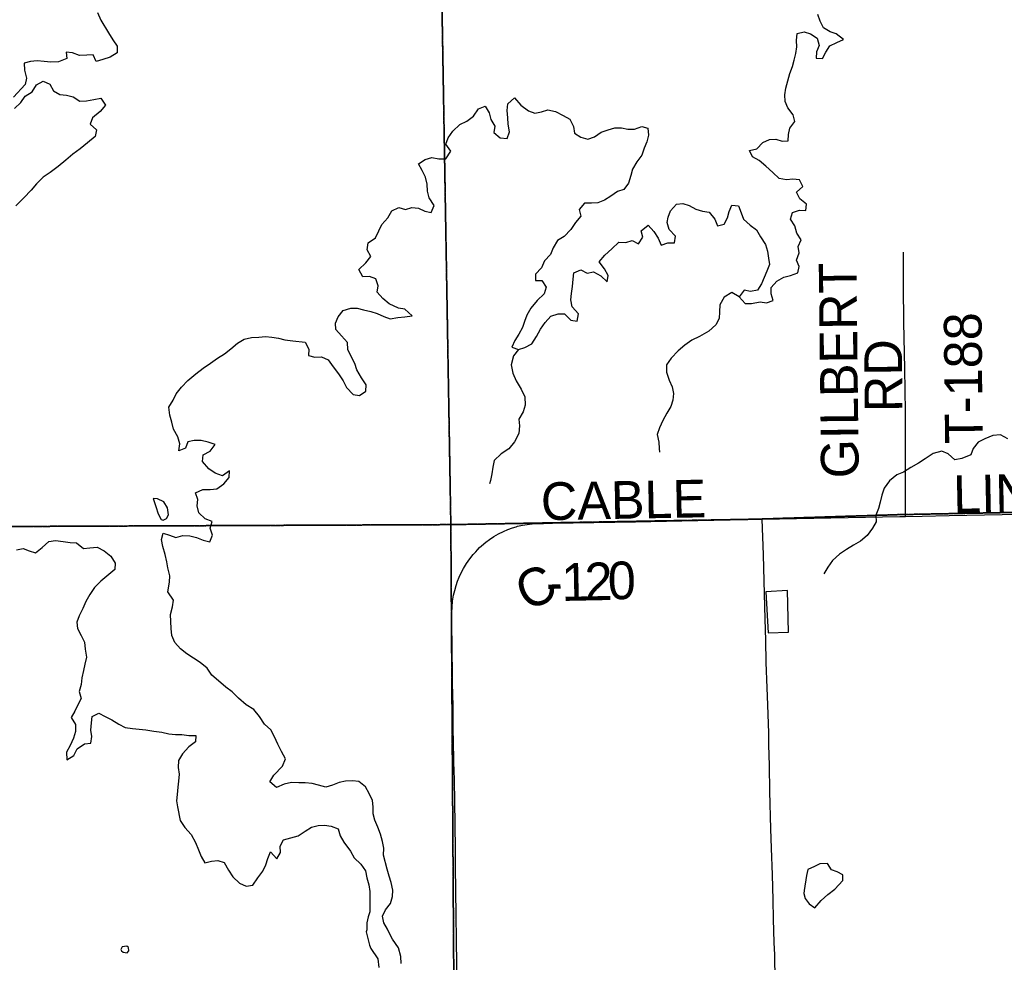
# Model space of a CAD drawing. Header units: feet. Extents: x 2113747 to 2516209, y 960708 to 1356798.
# Tile 212 of 253: x 2351252 to 2359090, y 1141106 to 1148608. Entities that reach past the tile are written whole.
import ezdxf

# ---------------------------------------------------------------- set-up
doc = ezdxf.new("R2010")
doc.units = ezdxf.units.FT
doc.header["$LTSCALE"] = 50
doc.header["$MEASUREMENT"] = 0
doc.linetypes.add('OhDOT_USTN3', pattern=[0.22, 0.165, -0.055])
for name, color, linetype in [('0_Xref', 7, 'Continuous'), ('GM_X_County_Road', 3, 'Continuous'), ('GM_X_County_Road_Text', 3, 'Continuous'), ('GM_X_Major_Lake', 5, 'Continuous'), ('GM_X_Minor_Lake', 5, 'Continuous'), ('GM_X_Minor_River', 5, 'Continuous'), ('GM_X_Township', 251, 'OhDOT_USTN3'), ('GM_X_Township_Road', 4, 'Continuous'), ('GM_X_Township_Road_Text', 4, 'Continuous')]:
    doc.layers.add(name, color=color, linetype=linetype)
doc.styles.add('Styledgn030', font='dgn030.shx')

# ---------------------------------------------------------------- blocks, each defined once
blk = doc.blocks.new('POR')
at = {"layer": 'GM_X_County_Road', "flags": 128}
for points in [[(2358303.32144163, 1144654.994149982), (2358434.784433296, 1144657.520391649), (2358651.417858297, 1144660.899649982), (2359353.581808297, 1144675.925866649), (2359954.072733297, 1144689.049199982), (2360196.82159163, 1144693.576749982), (2360570.869399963, 1144699.186974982), (2360741.40711663, 1144701.155474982), (2360885.829399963, 1144703.386441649), (2361138.55199163, 1144710.177766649), (2361296.064799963, 1144717.822108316), (2361499.148383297, 1144732.257774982), (2361656.16906663, 1144746.234124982), (2361744.292249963, 1144754.173741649), (2361829.364258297, 1144759.094991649), (2361944.06219163, 1144763.031991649), (2362228.740099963, 1144769.954549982)], [(2355203.065174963, 1144572.382766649), (2355215.204258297, 1144575.958874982), (2355253.294733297, 1144584.653083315), (2355291.844524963, 1144590.886666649), (2355330.78801663, 1144594.725241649), (2355422.290458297, 1144599.712108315), (2355494.435983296, 1144600.991633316), (2356154.145949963, 1144611.982424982), (2356521.697708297, 1144619.757999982), (2357161.132124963, 1144632.946949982)], [(2357161.132124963, 1144632.946949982), (2358257.619433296, 1144654.108324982), (2358303.32144163, 1144654.994149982)], [(2357291.348399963, 1139637.222033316), (2357285.70536663, 1139934.662383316), (2357275.305124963, 1140432.660074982), (2357268.18571663, 1140753.131874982), (2357261.820899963, 1141166.451258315), (2357258.179174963, 1141264.679408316), (2357252.700183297, 1141448.242033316), (2357248.89441663, 1141602.342774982), (2357244.202824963, 1141800.833191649), (2357236.19759163, 1142013.660849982), (2357230.58736663, 1142167.433508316), (2357223.631999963, 1142465.825299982), (2357220.54801663, 1142672.616224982), (2357216.545399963, 1142836.592274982), (2357214.380049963, 1142928.422799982), (2357207.982424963, 1143154.865916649), (2357202.273774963, 1143289.281658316), (2357195.219983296, 1143492.102774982), (2357191.282983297, 1143670.875383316), (2357185.968033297, 1143838.263499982), (2357178.454924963, 1144143.348191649), (2357172.188533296, 1144350.007883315), (2357161.132124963, 1144632.946949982)], [(2354962.645708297, 1144450.368574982), (2354991.746699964, 1144471.923649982), (2355027.24531663, 1144495.053524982), (2355064.089074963, 1144516.018049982), (2355102.015508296, 1144535.046883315), (2355137.87501663, 1144550.565224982), (2355174.58754163, 1144564.016641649), (2355203.065174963, 1144572.382766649)], [(2354881.87159163, 1144373.301799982), (2354895.585474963, 1144389.935624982), (2354911.59594163, 1144406.831916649), (2354927.704833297, 1144421.792516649), (2354962.645708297, 1144450.368574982)], [(2354835.31656663, 1144316.379341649), (2354835.775883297, 1144317.068316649), (2354862.08816663, 1144350.992133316), (2354881.87159163, 1144373.301799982)], [(2354700.47431663, 1143995.579458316), (2354705.88769163, 1144027.206691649), (2354714.614708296, 1144065.854908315), (2354725.408649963, 1144103.945383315), (2354736.858758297, 1144138.394133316), (2354750.342983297, 1144172.186716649), (2354765.894133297, 1144205.093474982), (2354784.82454163, 1144239.935924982), (2354809.168324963, 1144279.273116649), (2354835.31656663, 1144316.379341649)], [(2354690.964216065, 1143890.446363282), (2354693.19086663, 1143935.671441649), (2354698.11211663, 1143981.635916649), (2354700.47431663, 1143995.579458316)], [(2354733.24984163, 1140898.669641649), (2354720.74986663, 1141869.697883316), (2354720.224933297, 1141997.420724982), (2354718.38766663, 1142207.230016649), (2354715.106833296, 1142380.884524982), (2354712.055658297, 1142561.100699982), (2354708.085849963, 1142698.764466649), (2354704.247274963, 1142879.210299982), (2354703.32864163, 1142941.546133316), (2354702.213158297, 1143020.318941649), (2354701.721033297, 1143154.865916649), (2354700.96644163, 1143226.945824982), (2354698.01369163, 1143335.147708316), (2354696.274849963, 1143423.763016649), (2354694.601624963, 1143568.152491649), (2354693.19086663, 1143656.734991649), (2354691.32079163, 1143755.127183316), (2354690.73024163, 1143794.497183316), (2354690.270924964, 1143850.304158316), (2354690.763049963, 1143886.360516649), (2354690.964216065, 1143890.446363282)]]:
    blk.add_lwpolyline(points, dxfattribs=at)
at = {"layer": 'GM_X_Major_Lake'}
blk.add_line((2352337.639999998, 1144726.14), (2352351.219999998, 1144682.97), dxfattribs=at)
at = {"layer": 'GM_X_Major_Lake', "flags": 128}
for points in [[(2357702.329999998, 1148513.21), (2357649.919999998, 1148544.75), (2357623.339999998, 1148596.62), (2357604.749999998, 1148650.57)], [(2351871.859999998, 1148664.77), (2351896.509999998, 1148604.86), (2351959.639999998, 1148505.25), (2351994.269999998, 1148449.47), (2352028.869999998, 1148397.69), (2352027.389999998, 1148345.53), (2351971.639999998, 1148310.85), (2351913.719999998, 1148292.2), (2351861.789999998, 1148275.61), (2351837.219999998, 1148327.5), (2351787.129999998, 1148326.97), (2351727.059999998, 1148322.33), (2351672.749999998, 1148343.83), (2351622.589999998, 1148349.31), (2351627.109999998, 1148299.22), (2351561.249999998, 1148272.47), (2351499.159999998, 1148269.81), (2351447.019999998, 1148275.28), (2351390.849999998, 1148280.71), (2351338.799999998, 1148276.16), (2351286.859999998, 1148261.57), (2351289.399999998, 1148207.45)], [(2356414.909999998, 1147037.75), (2356432.429999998, 1147088.06), (2356479.979999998, 1147140.7), (2356530.029999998, 1147145.24), (2356580.289999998, 1147129.72), (2356634.679999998, 1147100.21), (2356686.929999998, 1147084.71), (2356739.129999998, 1147075.23), (2356785.789999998, 1147019.56), (2356806.349999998, 1146967.64), (2356860.329999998, 1146980.23), (2356885.859999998, 1147030.63), (2356899.379999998, 1147080.91), (2356920.909999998, 1147131.28), (2356973.059999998, 1147125.81), (2356995.639999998, 1147071.9), (2357014.209999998, 1147019.95), (2357066.769999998, 1146974.37), (2357117.259999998, 1146934.79), (2357149.889999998, 1146878.98), (2357188.569999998, 1146819.22), (2357205.159999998, 1146765.25), (2357213.739999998, 1146709.19), (2357220.259999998, 1146659.13), (2357198.749999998, 1146606.76), (2357179.229999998, 1146556.41), (2357155.699999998, 1146506.03), (2357126.149999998, 1146455.59), (2357070.149999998, 1146444.97), (2357019.939999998, 1146456.47), (2356980.419999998, 1146401.92), (2357027.039999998, 1146350.26), (2357077.119999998, 1146350.79), (2357147.149999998, 1146361.55), (2357197.289999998, 1146356.06), (2357249.199999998, 1146374.65), (2357232.639999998, 1146426.62), (2357234.129999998, 1146476.77), (2357279.709999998, 1146527.39), (2357333.499999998, 1146558.03), (2357387.449999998, 1146572.64), (2357447.349999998, 1146593.31), (2357456.859999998, 1146643.55), (2357436.299999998, 1146695.48), (2357457.759999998, 1146751.85), (2357449.219999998, 1146803.91), (2357472.729999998, 1146856.29), (2357438.119999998, 1146910.08), (2357423.509999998, 1146968.09), (2357388.889999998, 1147021.87), (2357404.389999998, 1147074.18), (2357458.299999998, 1147092.79), (2357510.439999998, 1147089.32), (2357513.929999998, 1147139.5), (2357463.399999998, 1147183.09), (2357434.809999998, 1147234.93), (2357486.449999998, 1147279.59), (2357459.859999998, 1147333.46), (2357407.709999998, 1147338.93), (2357355.659999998, 1147334.37), (2357297.449999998, 1147343.79), (2357246.849999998, 1147393.4), (2357192.249999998, 1147442.96), (2357137.679999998, 1147488.52), (2357085.299999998, 1147516.05), (2357062.729999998, 1147567.95), (2357118.709999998, 1147580.57), (2357166.289999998, 1147631.2), (2357220.139999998, 1147655.83), (2357270.229999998, 1147656.35), (2357320.449999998, 1147642.85), (2357370.549999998, 1147643.37), (2357372.019999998, 1147695.53), (2357383.529999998, 1147745.79), (2357421.059999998, 1147798.32), (2357408.499999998, 1147852.34), (2357367.869999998, 1147906.06), (2357345.309999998, 1147957.97), (2357342.769999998, 1148010.08), (2357350.229999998, 1148064.31), (2357365.689999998, 1148120.62), (2357383.109999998, 1148180.97), (2357402.589999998, 1148235.32), (2357416.089999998, 1148287.6), (2357431.589999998, 1148339.9), (2357439.069999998, 1148392.13), (2357436.559999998, 1148442.24), (2357441.999999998, 1148498.45), (2357495.949999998, 1148513.05), (2357548.219999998, 1148495.55), (2357600.669999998, 1148462.01), (2357617.289999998, 1148404.03), (2357595.759999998, 1148353.67), (2357592.259999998, 1148303.49), (2357642.379999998, 1148300.01), (2357667.929999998, 1148350.41), (2357701.469999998, 1148400.9), (2357757.299999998, 1148427.55), (2357809.169999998, 1148450.17), (2357752.599999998, 1148495.69), (2357702.329999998, 1148513.21)], [(2351289.399999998, 1148207.45), (2351306.089999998, 1148143.45), (2351296.579999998, 1148093.22), (2351201.439999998, 1147991.95)], [(2351210.369999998, 1147901.8), (2351261.969999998, 1147950.47), (2351295.519999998, 1148000.96), (2351351.269999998, 1148035.64), (2351384.779999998, 1148090.14), (2351438.589999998, 1148118.77), (2351492.929999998, 1148095.27), (2351521.529999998, 1148041.42), (2351571.899999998, 1148013.88), (2351624.059999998, 1148008.4), (2351676.299999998, 1147994.91), (2351730.759999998, 1147959.39), (2351784.819999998, 1147963.96), (2351840.809999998, 1147974.57), (2351898.829999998, 1147983.2), (2351935.439999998, 1147929.43), (2351891.899999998, 1147876.84), (2351832.289999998, 1147828.08), (2351812.759999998, 1147777.75), (2351863.309999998, 1147732.15), (2351851.839999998, 1147677.89), (2351790.249999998, 1147627.1), (2351732.609999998, 1147580.38), (2351674.939999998, 1147537.66), (2351619.309999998, 1147490.95), (2351557.709999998, 1147440.17), (2351494.069999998, 1147393.38), (2351438.359999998, 1147354.69), (2351384.789999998, 1147301.99), (2351343.219999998, 1147251.42), (2351285.729999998, 1147190.66), (2351220.269999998, 1147125.79)], [(2354588.779999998, 1147499.94), (2354644.889999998, 1147500.53), (2354684.339999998, 1147561.1), (2354643.699999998, 1147616.83), (2354663.229999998, 1147667.18), (2354698.739999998, 1147721.69), (2354754.309999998, 1147774.42), (2354810.139999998, 1147801.07), (2354863.849999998, 1147839.74), (2354903.329999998, 1147898.31), (2354957.219999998, 1147918.92), (2354989.809999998, 1147867.12), (2355002.359999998, 1147815.12), (2355032.969999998, 1147761.29), (2355025.459999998, 1147711.08), (2355075.979999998, 1147669.49), (2355132.139999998, 1147664.05), (2355151.639999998, 1147716.4), (2355141.019999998, 1147776.46), (2355138.479999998, 1147828.57), (2355131.879999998, 1147886.66), (2355137.359999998, 1147938.86), (2355190.979999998, 1147985.55), (2355241.659999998, 1147927.91), (2355302.239999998, 1147882.43), (2355352.509999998, 1147864.9), (2355404.499999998, 1147875.47), (2355456.429999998, 1147892.06), (2355516.699999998, 1147876.65), (2355577.109999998, 1147847.2), (2355631.539999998, 1147815.68), (2355660.169999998, 1147757.82), (2355668.719999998, 1147705.77), (2355719.139999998, 1147674.21), (2355773.389999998, 1147658.74), (2355827.329999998, 1147675.34), (2355881.049999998, 1147712), (2355936.949999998, 1147732.65), (2355988.899999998, 1147747.22), (2356042.999999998, 1147747.79), (2356093.209999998, 1147736.28), (2356147.299999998, 1147736.85), (2356203.179999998, 1147759.5), (2356253.429999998, 1147743.98), (2356257.979999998, 1147689.88), (2356244.519999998, 1147635.58), (2356222.989999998, 1147585.23), (2356203.499999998, 1147530.88), (2356163.979999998, 1147476.31), (2356130.509999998, 1147417.8), (2356116.999999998, 1147367.53), (2356097.569999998, 1147307.16), (2356062.029999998, 1147256.65), (2356010.089999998, 1147240.07), (2355958.369999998, 1147203.43), (2355906.599999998, 1147170.8), (2355854.709999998, 1147150.2), (2355804.649999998, 1147147.67), (2355748.549999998, 1147147.09), (2355704.979999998, 1147096.49), (2355719.539999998, 1147044.51), (2355675.969999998, 1146993.9), (2355640.459999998, 1146939.39), (2355586.929999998, 1146882.68), (2355533.159999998, 1146850.03), (2355499.669999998, 1146793.52), (2355476.179999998, 1146739.14), (2355428.599999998, 1146688.5), (2355405.109999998, 1146634.1), (2355357.539999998, 1146583.47), (2355358.069999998, 1146531.33), (2355408.159999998, 1146531.86), (2355442.749999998, 1146480.08), (2355427.269999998, 1146425.77), (2355371.699999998, 1146373.05), (2355320.229999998, 1146312.35), (2355288.719999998, 1146257.87), (2355269.189999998, 1146207.53), (2355253.669999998, 1146157.23), (2355224.149999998, 1146104.78), (2355194.599999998, 1146054.33), (2355169.089999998, 1146001.93), (2355221.389999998, 1145982.43), (2355273.309999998, 1145999), (2355329.109999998, 1146029.67), (2355366.609999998, 1146086.21), (2355398.069999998, 1146144.71), (2355435.609999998, 1146197.24), (2355479.179999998, 1146247.83), (2355539.089999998, 1146266.51), (2355589.189999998, 1146267.02), (2355639.789999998, 1146217.43), (2355689.969999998, 1146207.92), (2355699.399999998, 1146266.18), (2355648.749999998, 1146321.8), (2355638.149999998, 1146377.85), (2355643.629999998, 1146430.04), (2355653.099999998, 1146484.29), (2355656.489999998, 1146544.49), (2355661.999999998, 1146594.68), (2355717.869999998, 1146617.32)], [(2352752.239999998, 1145246.68), (2352695.999999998, 1145260.13), (2352641.909999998, 1145259.56), (2352589.919999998, 1145248.99), (2352572.389999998, 1145198.67), (2352518.499999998, 1145178.05), (2352525.959999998, 1145232.28), (2352511.369999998, 1145288.28), (2352476.699999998, 1145348.07), (2352464.079999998, 1145406.1), (2352447.479999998, 1145462.08), (2352438.839999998, 1145524.16), (2352474.329999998, 1145580.68), (2352497.859999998, 1145631.07), (2352539.409999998, 1145683.64), (2352590.959999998, 1145736.33), (2352654.539999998, 1145789.13), (2352712.199999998, 1145833.85), (2352769.889999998, 1145874.56), (2352827.589999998, 1145915.28), (2352881.359999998, 1145947.92), (2352933.039999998, 1145988.57), (2352986.679999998, 1146033.25), (2353038.459999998, 1146065.88), (2353096.429999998, 1146078.52), (2353156.519999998, 1146081.15), (2353208.549999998, 1146087.72), (2353258.699999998, 1146082.22), (2353310.889999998, 1146072.74), (2353363.109999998, 1146061.25), (2353425.319999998, 1146051.88), (2353525.609999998, 1146040.89), (2353552.209999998, 1145987.03), (2353550.719999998, 1145936.87), (2353600.959999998, 1145923.36), (2353653.049999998, 1145923.91), (2353707.389999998, 1145900.41), (2353747.999999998, 1145846.69), (2353790.679999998, 1145788.98), (2353827.309999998, 1145733.2), (2353853.889999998, 1145681.34), (2353906.549999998, 1145625.74), (2353956.739999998, 1145616.24), (2354008.459999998, 1145652.88), (2354009.959999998, 1145703.02), (2353973.319999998, 1145758.8), (2353936.629999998, 1145820.58), (2353920.069999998, 1145872.55), (2353889.449999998, 1145928.38), (2353864.849999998, 1145982.27), (2353860.249999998, 1146040.38), (2353813.639999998, 1146092.04), (2353769.029999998, 1146143.71), (2353764.509999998, 1146193.8), (2353786.039999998, 1146244.16), (2353827.609999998, 1146294.73), (2353887.529999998, 1146313.41), (2353937.639999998, 1146311.93), (2353987.869999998, 1146298.42), (2354048.119999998, 1146285), (2354098.369999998, 1146269.49), (2354150.699999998, 1146245.97), (2354200.999999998, 1146226.44), (2354260.989999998, 1146239.1), (2354317.039999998, 1146243.7), (2354375.059999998, 1146252.33), (2354318.429999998, 1146303.87), (2354266.229999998, 1146313.36), (2354191.759999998, 1146346.67), (2354141.239999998, 1146388.26), (2354096.639999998, 1146439.94), (2354104.139999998, 1146490.15), (2354087.539999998, 1146546.12), (2354035.249999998, 1146565.63), (2353983.189999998, 1146561.07), (2353950.539999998, 1146618.9), (2354008.099999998, 1146673.64), (2354047.659999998, 1146724.19), (2354019.059999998, 1146778.04), (2354024.509999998, 1146832.25), (2354084.209999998, 1146872.97), (2354111.709999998, 1146927.42), (2354135.239999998, 1146977.79), (2354182.789999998, 1147030.43), (2354214.279999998, 1147086.91), (2354270.119999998, 1147113.57), (2354322.369999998, 1147098.07), (2354374.319999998, 1147112.66), (2354426.459999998, 1147109.19), (2354476.779999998, 1147085.65), (2354526.999999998, 1147074.14), (2354550.459999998, 1147130.54), (2354511.789999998, 1147190.29), (2354499.219999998, 1147244.31), (2354496.639999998, 1147300.45), (2354482.069999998, 1147354.43), (2354455.469999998, 1147408.3), (2354426.889999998, 1147460.15), (2354480.609999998, 1147496.8), (2354532.569999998, 1147511.39), (2354588.779999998, 1147499.94)], [(2355717.869999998, 1146617.32), (2355768.219999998, 1146591.78), (2355820.229999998, 1146600.35), (2355876.659999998, 1146568.84), (2355927.239999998, 1146521.25), (2355936.739999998, 1146571.48), (2355906.139999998, 1146625.31), (2355865.499999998, 1146681.03), (2355911.049999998, 1146733.66), (2355964.639999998, 1146784.35), (2356022.209999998, 1146837.09), (2356076.329999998, 1146835.66), (2356128.279999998, 1146850.24), (2356178.619999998, 1146824.69), (2356212.159999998, 1146877.19), (2356199.609999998, 1146929.2), (2356255.259999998, 1146973.9), (2356299.869999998, 1146922.22), (2356334.479999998, 1146868.44), (2356357.069999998, 1146814.53), (2356410.979999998, 1146833.14), (2356465.069999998, 1146833.71), (2356472.559999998, 1146885.93), (2356421.939999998, 1146937.55), (2356405.319999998, 1146995.53), (2356414.909999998, 1147037.75)], [(2354179.019999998, 1141369.97), (2354149.719999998, 1141420.89), (2354141.179999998, 1141472.95), (2354164.709999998, 1141523.33), (2354204.269999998, 1141573.88), (2354219.719999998, 1141630.19), (2354223.229999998, 1141680.37), (2354208.589999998, 1141740.37), (2354194.029999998, 1141792.36), (2354177.449999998, 1141846.34), (2354148.259999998, 1141958.33), (2354149.689999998, 1142014.49), (2354141.149999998, 1142066.55), (2354124.499999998, 1142126.54), (2354103.919999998, 1142180.47), (2354079.299999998, 1142236.37), (2354066.759999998, 1142288.37), (2354066.199999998, 1142342.51), (2354059.659999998, 1142394.59), (2354033.039999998, 1142450.46), (2354004.459999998, 1142502.3), (2353951.939999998, 1142543.86), (2353901.779999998, 1142551.37), (2353845.719999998, 1142546.77), (2353793.729999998, 1142536.2), (2353741.839999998, 1142515.6), (2353689.889999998, 1142501.02), (2353631.629999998, 1142516.46), (2353579.409999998, 1142527.94), (2353525.249999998, 1142533.39), (2353475.139999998, 1142534.88), (2353415.019999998, 1142536.25), (2353357.039999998, 1142523.61), (2353295.189999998, 1142496.9), (2353242.639999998, 1142542.47), (2353274.159999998, 1142594.94), (2353343.539999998, 1142667.86), (2353368.999999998, 1142726.29), (2353336.349999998, 1142784.1), (2353305.709999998, 1142841.94), (2353281.079999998, 1142899.84), (2353250.449999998, 1142955.67), (2353199.889999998, 1143001.26), (2353161.189999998, 1143063.03), (2353114.539999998, 1143118.69), (2353054.039999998, 1143156.17), (2352993.409999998, 1143207.67), (2352942.789999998, 1143259.28), (2352892.319999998, 1143296.85), (2352833.699999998, 1143346.38), (2352781.139999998, 1143391.96), (2352744.509999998, 1143447.73), (2352687.939999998, 1143493.26), (2352635.499999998, 1143526.8), (2352583.039999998, 1143562.35), (2352530.559999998, 1143599.9), (2352485.949999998, 1143651.58), (2352463.339999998, 1143707.5), (2352456.759999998, 1143763.58), (2352454.199999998, 1143817.7), (2352451.629999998, 1143873.82), (2352467.039999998, 1143934.15), (2352476.509999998, 1143988.39), (2352429.759999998, 1144054.09), (2352444.989999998, 1144132.46), (2352446.479999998, 1144182.6), (2352431.819999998, 1144244.62), (2352423.299999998, 1144294.67), (2352410.689999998, 1144352.69), (2352391.999999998, 1144416.67), (2352379.419999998, 1144470.68), (2352392.939999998, 1144520.96), (2352443.189999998, 1144505.44), (2352495.469999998, 1144487.94), (2352551.429999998, 1144502.56), (2352605.539999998, 1144501.13), (2352659.779999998, 1144487.66), (2352712.099999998, 1144466.14), (2352764.329999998, 1144452.65), (2352787.839999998, 1144505.04), (2352767.239999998, 1144560.97), (2352782.739999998, 1144613.28), (2352728.399999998, 1144636.78), (2352677.829999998, 1144682.37), (2352665.239999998, 1144738.39), (2352670.719999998, 1144790.59), (2352652.159999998, 1144842.54), (2352709.999999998, 1144869.22), (2352768.099999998, 1144869.82), (2352822.149999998, 1144874.4), (2352875.839999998, 1144915.07), (2352919.409999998, 1144965.66), (2352920.879999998, 1145017.82), (2352865.169999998, 1144979.13), (2352808.869999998, 1144998.6), (2352758.409999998, 1145034.17), (2352707.729999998, 1145091.79), (2352711.189999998, 1145145.98), (2352766.999999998, 1145174.64), (2352806.539999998, 1145227.19), (2352752.239999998, 1145246.68)], [(2352351.219999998, 1144682.97), (2352359.409999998, 1144665), (2352377.819999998, 1144629.1), (2352393.879999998, 1144625.26), (2352419.799999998, 1144637.56), (2352435.529999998, 1144667.81), (2352428.969999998, 1144721.88), (2352398.419999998, 1144769.7), (2352350.079999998, 1144795.26), (2352313.989999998, 1144796.88), (2352330.509999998, 1144748.93), (2352337.639999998, 1144726.14)], [(2351226.099999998, 1144388.44), (2351278.089999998, 1144399.01), (2351328.369999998, 1144381.48), (2351378.619999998, 1144365.97), (2351430.299999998, 1144406.62), (2351483.899999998, 1144455.3), (2351537.919999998, 1144463.89), (2351598.119999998, 1144456.5), (2351654.309999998, 1144447.06), (2351704.439999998, 1144443.57), (2351760.989999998, 1144400.05), (2351811.039999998, 1144404.58), (2351869.099999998, 1144409.2), (2351923.479999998, 1144381.69), (2351978.019999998, 1144338.14), (2352010.649999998, 1144282.33), (2352009.159999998, 1144232.17), (2351897.899999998, 1144138.76), (2351846.319999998, 1144088.09), (2351810.799999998, 1144033.57), (2351779.329999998, 1143977.09), (2351753.829999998, 1143922.67), (2351724.359999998, 1143864.21), (2351706.859999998, 1143811.89), (2351711.389999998, 1143761.8), (2351742.009999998, 1143705.97), (2351768.589999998, 1143654.11), (2351773.169999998, 1143598), (2351783.829999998, 1143533.94), (2351770.379999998, 1143477.65), (2351760.879999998, 1143427.41), (2351747.419999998, 1143371.12), (2351739.959999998, 1143316.89), (2351726.479999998, 1143262.61), (2351741.089999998, 1143206.61), (2351715.539999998, 1143156.2), (2351690.009999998, 1143105.8), (2351662.489999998, 1143053.38), (2351697.099999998, 1142999.59), (2351695.669999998, 1142943.42), (2351680.169999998, 1142891.12), (2351652.709999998, 1142832.67), (2351623.219999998, 1142778.22), (2351627.829999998, 1142718.11), (2351681.589999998, 1142752.76), (2351709.099999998, 1142805.18), (2351766.799999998, 1142845.9), (2351816.839999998, 1142850.43), (2351826.329999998, 1142902.67), (2351817.789999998, 1142954.73), (2351823.219999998, 1143010.93), (2351828.729999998, 1143061.13), (2351880.529999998, 1143089.74), (2351930.899999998, 1143062.2), (2351985.289999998, 1143034.69), (2352039.729999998, 1143001.16), (2352092.109999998, 1142973.64), (2352150.289999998, 1142966.23), (2352202.419999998, 1142962.76), (2352256.579999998, 1142957.31), (2352320.809999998, 1142945.95), (2352383.019999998, 1142936.58), (2352439.249999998, 1142925.12), (2352491.399999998, 1142919.66), (2352541.509999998, 1142918.18), (2352597.689999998, 1142910.74), (2352653.779999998, 1142911.32), (2352650.289999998, 1142861.16), (2352598.599999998, 1142820.51), (2352549.069999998, 1142765.84), (2352515.539999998, 1142713.35), (2352514.109999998, 1142657.18), (2352520.669999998, 1142603.11), (2352515.209999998, 1142548.9), (2352509.709999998, 1142498.71), (2352504.279999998, 1142442.5), (2352500.769999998, 1142392.33), (2352507.299999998, 1142342.26), (2352528.429999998, 1142234.18), (2352567.069999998, 1142178.44), (2352617.729999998, 1142122.82), (2352652.449999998, 1142059.01), (2352675.069999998, 1142001.09)], [(2352675.069999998, 1142001.09), (2352695.639999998, 1141949.17), (2352726.219999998, 1141897.34), (2352778.169999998, 1141911.92), (2352828.219999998, 1141916.46), (2352878.469999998, 1141900.94), (2352915.169999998, 1141839.15), (2352947.749999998, 1141787.35), (2353002.379999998, 1141735.78), (2353054.719999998, 1141712.26), (2353108.729999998, 1141720.85), (2353146.199999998, 1141779.4), (2353187.749999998, 1141831.98), (2353211.279999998, 1141882.36), (2353226.799999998, 1141932.66), (2353248.309999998, 1141985.02), (2353298.969999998, 1141929.4), (2353328.509999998, 1141979.85), (2353325.999999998, 1142029.96), (2353351.529999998, 1142080.36), (2353411.479999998, 1142097.03), (2353467.429999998, 1142111.65), (2353523.139999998, 1142150.33), (2353574.929999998, 1142180.95), (2353628.879999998, 1142195.56), (2353678.949999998, 1142198.09), (2353731.119999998, 1142190.61), (2353787.459999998, 1142167.13), (2353804.049999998, 1142113.16), (2353832.619999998, 1142061.32), (2353885.449999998, 1141989.68), (2353914.029999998, 1141937.83), (2353968.629999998, 1141888.27), (2354005.249999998, 1141834.51), (2354015.839999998, 1141778.47), (2354030.439999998, 1141722.47), (2354038.979999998, 1141670.42), (2354039.489999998, 1141620.28), (2354037.999999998, 1141570.13), (2354038.629999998, 1141507.97), (2354025.779999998, 1141468.45), (2354015.229999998, 1141419.78), (2354014.879999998, 1141364.7)], [(2354014.879999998, 1141364.7), (2354011.189999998, 1141348.57), (2354020.029999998, 1141306.58), (2354035.319999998, 1141242.65), (2354047.849999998, 1141216.81), (2354101.569999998, 1141133.56), (2354110.969999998, 1141063.48)], [(2354288.609999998, 1141095.11), (2354285.489999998, 1141151.26), (2354266.089999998, 1141221.13), (2354218.649999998, 1141290.46), (2354189.509999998, 1141346.09), (2354179.019999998, 1141369.97)]]:
    blk.add_lwpolyline(points, dxfattribs=at)
at = {"layer": 'GM_X_Minor_Lake'}
for p, q in [((2357192.669999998, 1144053.76), (2357209.999999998, 1143729.06)), ((2357516.179999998, 1141797.03), (2357497.379999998, 1141676.51)), ((2352104.619999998, 1141234.42), (2352066.669999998, 1141229.65))]:
    blk.add_line(p, q, dxfattribs=at)
at = {"layer": 'GM_X_Minor_Lake', "flags": 128}
for points in [[(2357209.999999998, 1143729.06), (2357372.049999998, 1143732.5), (2357364.869999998, 1144065.59), (2357192.669999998, 1144053.76)], [(2357497.379999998, 1141676.51), (2357493.589999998, 1141654.41), (2357504.029999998, 1141612.4), (2357536.519999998, 1141570.63), (2357580.929999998, 1141539), (2357632.429999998, 1141597.7), (2357684.029999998, 1141646.38), (2357741.719999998, 1141687.09), (2357805.139999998, 1141755.93), (2357804.669999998, 1141802.06), (2357758.339999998, 1141825.63), (2357714.099999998, 1141841.22), (2357683.539999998, 1141891.03), (2357621.449999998, 1141888.38), (2357577.579999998, 1141867.86), (2357525.729999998, 1141843.25), (2357516.179999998, 1141797.03)], [(2352066.669999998, 1141229.65), (2352057.089999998, 1141207.37), (2352063.289999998, 1141197.46), (2352075.549999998, 1141185.66), (2352107.659999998, 1141182.29), (2352119.399999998, 1141196.57), (2352116.839999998, 1141224.62), (2352104.619999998, 1141234.42)]]:
    blk.add_lwpolyline(points, dxfattribs=at)
at = {"layer": 'GM_X_Minor_River', "flags": 128}
for points in [[(2356980.419999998, 1146401.92), (2356919.949999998, 1146437.38), (2356860.209999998, 1146400.66), (2356824.759999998, 1146340.13), (2356821.329999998, 1146283.94), (2356819.869999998, 1146229.77), (2356792.329999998, 1146179.35), (2356736.739999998, 1146128.63), (2356663.019999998, 1146087.74), (2356601.189999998, 1146059.03), (2356545.499999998, 1146018.33), (2356493.859999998, 1145973.67), (2356438.349999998, 1145914.94), (2356400.829999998, 1145860.39), (2356401.409999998, 1145804.25), (2356422.099999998, 1145740.29), (2356446.689999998, 1145686.4), (2356457.239999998, 1145634.37), (2356451.779999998, 1145580.16), (2356436.259999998, 1145529.86), (2356402.729999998, 1145477.38), (2356371.259999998, 1145418.88), (2356343.799999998, 1145360.44), (2356326.299999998, 1145308.12), (2356338.959999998, 1145246.08), (2356343.469999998, 1145195.99), (2356343.789999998, 1145165.91)], [(2355221.389999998, 1145982.43), (2355183.829999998, 1145931.89), (2355164.509999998, 1145861.5), (2355177.209999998, 1145795.45), (2355203.879999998, 1145733.56), (2355242.619999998, 1145667.79), (2355273.309999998, 1145605.95), (2355275.989999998, 1145539.79), (2355260.489999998, 1145487.49), (2355225.019999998, 1145428.96), (2355231.579999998, 1145374.87), (2355224.179999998, 1145314.63), (2355190.789999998, 1145248.11), (2355145.259999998, 1145193.49), (2355085.559999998, 1145152.75), (2355029.989999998, 1145100.03), (2355018.509999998, 1145047.77), (2355009.039999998, 1144993.52), (2354999.549999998, 1144941.28), (2354991.799999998, 1144915.13)], [(2359117.899999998, 1145271.21), (2359059.459999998, 1145304.68), (2358999.389999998, 1145300.04), (2358933.559999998, 1145271.27), (2358881.709999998, 1145246.66), (2358842.159999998, 1145196.11), (2358822.629999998, 1145145.77), (2358750.809999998, 1145114.93), (2358694.799999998, 1145104.32), (2358642.229999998, 1145151.89), (2358591.909999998, 1145173.42), (2358523.949999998, 1145156.66), (2358460.299999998, 1145111.88), (2358406.519999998, 1145079.23), (2358346.769999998, 1145044.51), (2358287.029999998, 1145007.78), (2358233.129999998, 1144987.16), (2358175.519999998, 1144938.43), (2358134.029999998, 1144879.84), (2358114.569999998, 1144823.48), (2358101.099999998, 1144769.19), (2358087.579999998, 1144718.92), (2358066.089999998, 1144664.54), (2358068.629999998, 1144612.43), (2358041.089999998, 1144562), (2357997.599999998, 1144503.39), (2357945.959999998, 1144458.73), (2357890.189999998, 1144426.05), (2357834.429999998, 1144391.38), (2357776.709999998, 1144354.67), (2357721.109999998, 1144303.96), (2357685.579999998, 1144251.44), (2357652.059999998, 1144196.95)]]:
    blk.add_lwpolyline(points, dxfattribs=at)
at = {"layer": 'GM_X_Township', "flags": 128}
for points in [[(2354255.731479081, 1169691.230612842), (2380682.078626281, 1170162.619670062), (2380745.578499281, 1166807.476380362), (2380770.898722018, 1165044.430772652), (2380823.502182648, 1161381.654928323), (2380824.418341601, 1161039.047917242), (2380878.408233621, 1157551.614892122), (2380892.138206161, 1156693.986607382), (2381025.828201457, 1152330.155451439), (2381034.092057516, 1152022.863714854), (2381157.669274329, 1145149.592182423), (2376850.396289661, 1145035.059925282), (2373298.343393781, 1144967.810059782), (2373025.573939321, 1144961.870071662), (2367686.564617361, 1144872.260250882), (2362463.755063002, 1144744.770505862), (2362172.855644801, 1144744.490506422), (2358255.773478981, 1144669.320656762), (2357108.735773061, 1144632.650730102), (2354683.830622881, 1144589.580816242), (2354511.135080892, 1154715.606712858), (2354503.733285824, 1155149.611943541), (2354255.731479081, 1169691.230612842)], [(2328408.376027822, 1168988.925043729), (2332930.173006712, 1169098.445754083), (2333725.040060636, 1169120.628090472), (2336806.047346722, 1169160.528066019), (2337093.624016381, 1169168.156094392), (2337502.395791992, 1169178.998847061), (2337592.175209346, 1169175.190249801), (2354255.731479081, 1169691.230612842), (2354503.733285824, 1155149.611943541), (2354511.135080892, 1154715.606712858), (2354683.830622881, 1144589.580816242), (2341636.444058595, 1144533.819617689), (2338847.717211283, 1144449.996971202), (2338701.239454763, 1144445.594190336), (2331533.956504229, 1144357.964521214), (2329035.380370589, 1144312.519211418), (2328740.751452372, 1144306.70416698), (2328572.115163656, 1144328.025996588), (2328569.461898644, 1144727.636634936), (2328524.642545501, 1151477.919868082), (2328502.448618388, 1154820.567263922), (2328460.370255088, 1159751.363463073), (2328446.725761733, 1160089.794630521), (2328408.376027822, 1168988.925043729)], [(2354683.830622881, 1144589.580816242), (2357108.735773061, 1144632.650730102), (2358255.773478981, 1144669.320656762), (2362172.855644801, 1144744.490506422), (2362463.755063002, 1144744.770505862), (2367686.564617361, 1144872.260250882), (2373025.573939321, 1144961.870071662), (2373298.343393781, 1144967.810059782), (2376850.396289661, 1145035.059925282), (2381157.669274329, 1145149.592182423), (2381235.207520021, 1140057.309880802), (2381268.917452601, 1137567.744859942), (2381333.647323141, 1132856.314282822), (2381336.157318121, 1132676.314642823), (2381342.677305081, 1132209.695576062), (2381380.210985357, 1130882.478297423), (2381387.929530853, 1130504.298966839), (2381408.616665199, 1129490.640024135), (2381421.511485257, 1128859.051616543), (2381523.8669427, 1123852.622290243), (2381543.986902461, 1122871.764251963), (2381624.056742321, 1118857.962279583), (2373700.992588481, 1118769.542456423), (2373456.443077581, 1118771.622452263), (2368325.643339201, 1118723.452548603), (2362960.734069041, 1118611.352772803), (2355016.389321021, 1118560.155158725), (2354926.670137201, 1125372.009251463), (2354899.590191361, 1127850.744293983), (2354823.140344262, 1131920.516154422), (2354770.400449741, 1134463.501068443), (2354691.990606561, 1139090.081815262), (2354716.280557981, 1139626.440742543), (2354683.830622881, 1144589.580816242)], [(2328572.115163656, 1144328.025996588), (2328740.751452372, 1144306.70416698), (2329035.380370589, 1144312.519211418), (2331533.956504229, 1144357.964521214), (2338701.239454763, 1144445.594190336), (2338847.717211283, 1144449.996971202), (2341636.444058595, 1144533.819617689), (2354683.830622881, 1144589.580816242), (2354716.280557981, 1139626.440742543), (2354691.990606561, 1139090.081815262), (2354770.400449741, 1134463.501068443), (2354823.140344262, 1131920.516154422), (2354899.590191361, 1127850.744293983), (2354926.670137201, 1125372.009251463), (2355016.389321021, 1118560.155158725), (2354932.400125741, 1118559.252877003), (2348534.222973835, 1118532.767198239), (2348257.603475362, 1118529.002937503), (2341409.417171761, 1118379.523236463), (2335351.161061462, 1118516.511682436), (2334910.885271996, 1118504.135472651), (2328670.365789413, 1118494.729086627), (2328669.544919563, 1119253.013816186), (2328663.377343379, 1124950.358936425), (2328656.582236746, 1131227.390054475), (2328653.428449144, 1134140.72519186), (2328650.612747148, 1136741.751195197), (2328634.76257574, 1142304.002862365), (2328629.800404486, 1142400.765201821), (2328612.432805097, 1142470.23559938), (2328572.115163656, 1144328.025996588)]]:
    blk.add_lwpolyline(points, dxfattribs=at)
at = {"layer": 'GM_X_Township_Road', "flags": 128}
blk.add_lwpolyline([(2358303.32144163, 1144654.994149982), (2358303.387058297, 1144680.945541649), (2358303.977608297, 1144868.838866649), (2358304.535349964, 1145199.415633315), (2358302.107533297, 1145490.359933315), (2358296.858199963, 1145829.598099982), (2358294.988124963, 1145955.319633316), (2358291.182358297, 1146200.857199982), (2358286.78604163, 1146484.878941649), (2358286.818849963, 1146758.762908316)], dxfattribs=at)
at = {"layer": 'GM_X_County_Road_Text', "char_height": 300.0000000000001, "attachment_point": 7, "line_spacing_factor": 0.8, "style": 'Styledgn030'}
for s, insert, rotation in [('{\\Fdgn000|c0;\\C256;LINE}', (2358685.506679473, 1144681.616263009), 1.206085), ('{\\Fdgn000|c0;\\C256;CABLE}', (2355403.395961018, 1144620.107296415), 1.0411159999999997), ('{\\Fdgn000|c0;\\C256;2}', (2355751.460651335, 1143985.45417426), 1.165741), ('{\\Fdgn000|c0;\\C256;0}', (2355936.316116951, 1143989.231530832), 1.1785519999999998), ('{\\Fdgn000|c0;\\C256;C}', (2355289.744340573, 1143892.892111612), 24.525994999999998), ('{\\Fdgn000|c0;\\C256;1}', (2355566.727772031, 1143981.661507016), 1.176147), ('{\\Fdgn000|c0;\\C256;-}', (2355443.570551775, 1143979.12720036), 1.1788549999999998)]:
    blk.add_mtext(s, dxfattribs=dict(at, insert=insert, rotation=rotation))
at = {"layer": 'GM_X_Township_Road_Text', "char_height": 300.0000000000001, "attachment_point": 7, "line_spacing_factor": 0.8, "style": 'Styledgn030'}
for s, insert, rotation in [('{\\Fdgn000|c0;\\C256;GILBERT}', (2357936.19514164, 1144959.470520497), 90.647652), ('{\\Fdgn000|c0;\\C256;T-188}', (2358922.513444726, 1145232.924407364), 90.560913), ('{\\Fdgn000|c0;\\C256;RD}', (2358279.512877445, 1145486.474598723), 90.49128)]:
    blk.add_mtext(s, dxfattribs=dict(at, insert=insert, rotation=rotation))

msp = doc.modelspace()

# ---------------------------------------------------------------- block references
at = {"layer": '0_Xref'}
msp.add_blockref('POR', (0, 0), dxfattribs=at)

doc.saveas('drawing.dxf')
